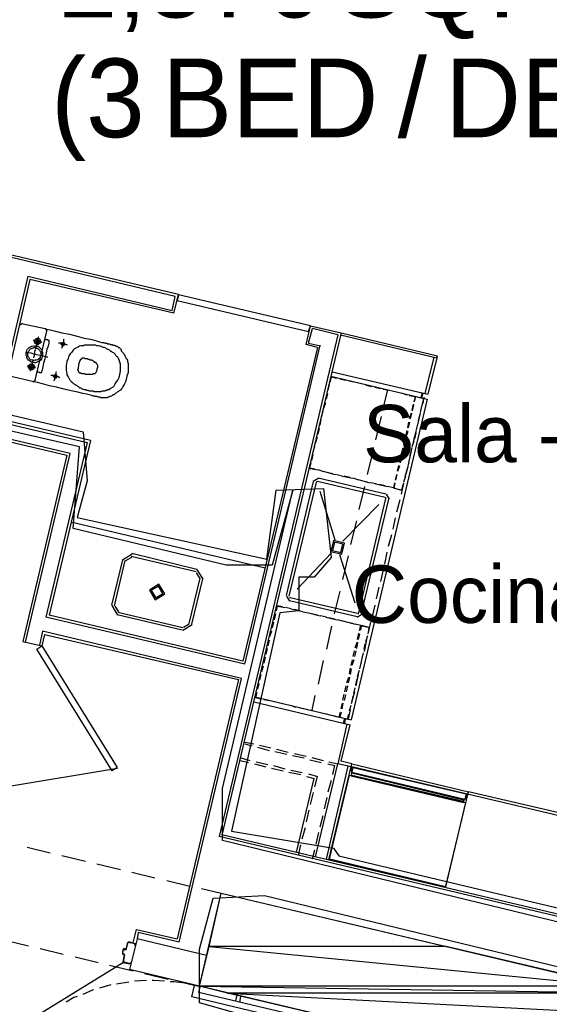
# Model space of a CAD drawing. Header units: feet. Extents: x -79 to 198, y -22 to 181.
# Tile 186 of 256: x 94 to 105, y 115 to 135. Entities that reach past the tile are written whole.
import ezdxf
from ezdxf.enums import TextEntityAlignment as Align

# ---------------------------------------------------------------- set-up
doc = ezdxf.new("R2010")
doc.units = ezdxf.units.FT
for name, color, linetype in [('A-AREA-COMUN', 252, 'CONTINUOUS'), ('A-AREA-UNIDAD', 30, 'CONTINUOUS'), ('A-LINEA', 7, 'CONTINUOUS'), ('A-MURO-CONCRETO', 8, 'CONTINUOUS'), ('A-NOMBRE-ESPACIO', 2, 'CONTINUOUS'), ('A-TEXTO-PDF', 3, 'CONTINUOUS')]:
    doc.layers.add(name, color=color, linetype=linetype)

msp = doc.modelspace()

# ---------------------------------------------------------------- linework, layer by layer
at = {"layer": 'A-AREA-COMUN'}
msp.add_lwpolyline([(98.592, 114.3644), (97.28, 114.7378), (97.28, 115.8578), (97.568, 116.9244), (98.64, 116.9778), (106.432, 115.0933), (106.672, 115.9644), (97.76, 118.1333), (97.76, 119.2178), (99.232, 125.4578), (98.8, 123.8933), (97.84, 123.8933), (94.64, 124.6578), (94.768, 126.3644), (87.808, 127.9644)], dxfattribs=at)
at = {"layer": 'A-AREA-UNIDAD'}
msp.add_lwpolyline([(88, 128.2844), (94.848, 126.6844), (94.928, 125.6533), (94.72, 124.8889), (98.688, 124.0178), (98.88, 125.4578), (99.872, 125.4933), (100.032, 124.0533), (99.68, 123.6444), (99.36, 123.6444), (99.36, 122.9333), (98.96, 122.8978), (97.952, 118.3289), (100.08, 117.9733), (100.192, 117.8133), (106.752, 116.2489), (106.752, 115.7689), (106.912, 115.8933), (114.4, 114.0978), (115.488, 114.2044), (123.28, 112.3378), (124.288, 112.3378), (124.352, 111.8933), (135.968, 109.1733)], dxfattribs=at)
at = {"layer": 'A-LINEA'}
for p, q in [((92.3733, 130.6178), (96.84, 129.5644)), ((96.7733, 129.5111), (92.4133, 130.5511)), ((93.6933, 129.9378), (92.9867, 126.9111)), ((93.7333, 129.8711), (93.0533, 126.9511)), ((93.6933, 129.9378), (96.7067, 129.2178)), ((96.7467, 129.1644), (93.7333, 129.8711)), ((96.7067, 129.2178), (96.7733, 129.5111)), ((96.7467, 129.1644), (96.84, 129.5511)), ((93.5774, 128.9499), (93.5213, 128.9152)), ((93.56, 128.9511), (94.0533, 128.8444)), ((94.08, 128.7911), (93.84, 127.7644)), ((94.0921, 128.787), (94.0574, 128.8432)), ((100.24, 128.7511), (97.7467, 118.2444)), ((99.5067, 128.5111), (99.6, 128.8978)), ((99.56, 128.5378), (99.64, 128.8444)), ((99.6, 128.8978), (100.24, 128.7511)), ((100.1733, 128.7111), (99.64, 128.8444)), ((100.24, 128.7511), (102.2533, 128.2711)), ((100.1733, 128.7111), (97.6933, 118.2178)), ((99.7467, 128.4444), (98.1867, 121.8844)), ((98.2267, 121.8178), (99.8, 128.4978)), ((99.7467, 128.4444), (99.5067, 128.5111)), ((99.56, 128.5378), (99.8133, 128.4844)), ((95, 126.4978), (87.96, 128.1644)), ((102, 127.4844), (102.1867, 128.2444)), ((102.24, 128.2311), (102.0533, 127.4711)), ((100.0533, 127.9378), (102.0533, 127.4711)), ((87.8667, 127.7644), (94.5067, 126.1911)), ((93.7867, 127.7378), (93.3067, 127.8444)), ((93.7959, 127.7257), (93.8521, 127.7603)), ((100.0267, 127.8444), (102.04, 127.3644)), ((100.2133, 127.7911), (100.3333, 127.7644)), ((100.4, 127.7511), (100.52, 127.7244)), ((99.9733, 127.5511), (100, 127.6711)), ((100.5733, 127.7111), (100.6933, 127.6844)), ((100.76, 127.6578), (100.88, 127.6311)), ((100.9467, 127.6178), (101.0667, 127.5911)), ((101.12, 127.5778), (101.24, 127.5511)), ((101.2133, 127.5644), (101.1333, 127.2444)), ((101.3067, 127.5378), (101.4267, 127.5111)), ((99.9333, 127.3644), (99.96, 127.4844)), ((102.04, 127.3644), (100.4533, 120.6578)), ((101.4933, 127.4978), (101.6133, 127.4578)), ((101.9333, 127.4978), (101.9067, 127.3911)), ((101.9467, 127.4978), (101.92, 127.3911)), ((101.9733, 127.4044), (101.92, 127.2044)), ((99.84, 127.0044), (99.8667, 127.1244)), ((99.88, 127.1778), (99.92, 127.2978)), ((101.7467, 127.2578), (101.72, 127.1378)), ((101.7333, 127.1244), (101.76, 127.2444)), ((101.92, 127.2178), (101.8933, 127.0844)), ((99.8, 126.8178), (99.8267, 126.9378)), ((101.08, 127.0044), (100.96, 126.5111)), ((101.7067, 127.0711), (101.6667, 126.9511)), ((101.6933, 126.9511), (101.72, 127.0711)), ((101.8933, 127.0711), (101.84, 126.8311)), ((101.88, 127.0311), (101.8533, 126.9111)), ((99.76, 126.6311), (99.7867, 126.7511)), ((101.6133, 126.7111), (101.5867, 126.5911)), ((101.6, 126.5778), (101.64, 126.6978)), ((101.6533, 126.8844), (101.6267, 126.7644)), ((101.6533, 126.7644), (101.68, 126.8844)), ((101.8133, 126.7111), (101.7467, 126.4711)), ((101.84, 126.8444), (101.8133, 126.7244)), ((95, 126.4978), (94.1333, 122.8444)), ((99.7067, 126.4444), (99.7467, 126.5778)), ((101.5733, 126.5244), (101.5467, 126.4044)), ((101.56, 126.4044), (101.5867, 126.5244)), ((101.76, 126.4844), (101.72, 126.3644)), ((101.8, 126.6578), (101.7733, 126.5378)), ((94.9333, 126.4578), (94.0667, 122.8044)), ((99.6667, 126.2711), (99.6933, 126.3911)), ((101.5333, 126.3378), (101.4933, 126.2178)), ((101.52, 126.2178), (101.5467, 126.3378)), ((101.72, 126.3511), (101.6667, 126.0978)), ((101.7067, 126.2978), (101.68, 126.1778)), ((94.5067, 126.1911), (93.5867, 122.2978)), ((93.64, 122.2844), (94.5733, 126.2311)), ((99.6267, 126.0844), (99.6533, 126.2044)), ((100.9067, 126.2711), (100.7867, 125.7911)), ((101.48, 126.1644), (101.4533, 126.0444)), ((101.48, 126.0311), (101.5067, 126.1511)), ((101.6667, 126.1111), (101.64, 125.9911)), ((99.56, 125.9244), (99.7467, 125.8844)), ((99.5867, 125.9244), (99.6133, 126.0311)), ((99.6933, 125.8978), (99.5867, 125.9244)), ((99.88, 125.8444), (99.76, 125.8844)), ((101.44, 125.9778), (101.4133, 125.8578)), ((101.4267, 125.8578), (101.4667, 125.9778)), ((101.64, 125.9778), (101.5733, 125.7378)), ((101.6267, 125.9378), (101.6, 125.8178)), ((99.76, 125.7088), (99.6557, 125.6444)), ((101.1733, 125.3778), (99.76, 125.7111)), ((99.8667, 125.8578), (100.1067, 125.7911)), ((100.0667, 125.8044), (99.9467, 125.8311)), ((100.24, 125.7644), (100.12, 125.7911)), ((100.24, 125.7644), (100.48, 125.7111)), ((100.4267, 125.7244), (100.3067, 125.7511)), ((100.6133, 125.6711), (100.4933, 125.7111)), ((100.6, 125.6844), (100.84, 125.6178)), ((101.4, 125.7911), (101.3733, 125.6711)), ((101.3867, 125.6711), (101.4133, 125.7911)), ((101.5867, 125.7511), (101.5467, 125.6311)), ((99.6533, 125.6444), (99.0933, 123.2578)), ((99.72, 125.6311), (99.1467, 123.2444)), ((99.7446, 125.6439), (99.7205, 125.629)), ((101.16, 125.3111), (99.7467, 125.6444)), ((100.7333, 125.5378), (100.6133, 125.0578)), ((100.7867, 125.6311), (100.6667, 125.6578)), ((100.9733, 125.5911), (100.8533, 125.6178)), ((100.96, 125.5911), (101.2133, 125.5378)), ((101.16, 125.5511), (101.04, 125.5778)), ((101.3333, 125.5111), (101.5067, 125.4578)), ((101.3467, 125.4978), (101.3733, 125.6044)), ((101.5467, 125.6178), (101.4933, 125.3778)), ((100.12, 124.4178), (99.8, 125.4311)), ((100.6133, 122.8978), (101.1733, 125.2844)), ((100.6667, 122.8844), (101.24, 125.2711)), ((101.1861, 125.2865), (101.1713, 125.3106)), ((101.251, 125.2712), (101.1866, 125.3754)), ((101.4667, 125.2578), (101.4, 125.0044)), ((100.28, 124.3911), (101.0267, 125.1644)), ((101.3733, 124.8844), (101.32, 124.6444)), ((98.6533, 123.8311), (94.5867, 124.7911)), ((100.56, 124.8178), (100.44, 124.3244)), ((101.2933, 124.5244), (101.2267, 124.2844)), ((95.8718, 124.1199), (95.6712, 123.9963)), ((95.8564, 124.0551), (95.736, 123.9809)), ((97.2133, 123.7511), (95.8533, 124.0711)), ((97.2267, 123.8044), (95.8667, 124.1378)), ((99.32, 123.3911), (100.04, 124.1511)), ((100.5333, 123.0978), (100.2133, 124.1111)), ((100.3867, 124.0844), (100.2667, 123.5911)), ((101.2, 124.1644), (101.1467, 123.9111)), ((95.6667, 124.0044), (95.44, 123.0578)), ((95.72, 123.9911), (95.4933, 123.0444)), ((97.0667, 122.6711), (97.2933, 123.6178)), ((97.12, 122.6578), (97.3467, 123.6044)), ((97.2906, 123.6147), (97.2164, 123.7351)), ((97.3555, 123.5993), (97.2318, 123.7999)), ((101.12, 123.7911), (101.0667, 123.5511)), ((101.0267, 123.4311), (100.9733, 123.1911)), ((99.0957, 123.2444), (99.16, 123.1401)), ((99.1605, 123.229), (99.1754, 123.205)), ((99.1733, 123.2178), (100.5867, 122.8844)), ((100.2133, 123.3511), (100.0933, 122.8711)), ((95.4445, 123.0496), (95.5682, 122.8489)), ((95.5094, 123.0342), (95.5836, 122.9138)), ((98.88, 123.0444), (99.0667, 123.0044)), ((98.9067, 123.0444), (98.88, 122.9378)), ((99.0133, 123.0178), (98.9067, 123.0444)), ((99.2, 122.9778), (99.08, 123.0044)), ((99.16, 123.1511), (100.5733, 122.8178)), ((100.9467, 123.0578), (100.8933, 122.8178)), ((98.2267, 121.8178), (94.0667, 122.8044)), ((98.1867, 121.8844), (94.1333, 122.8444)), ((95.56, 122.8578), (96.92, 122.5378)), ((95.5733, 122.9111), (96.9333, 122.5911)), ((98.8667, 122.8711), (98.84, 122.7511)), ((99.1867, 122.9778), (99.44, 122.9244)), ((99.3867, 122.9378), (99.2667, 122.9644)), ((99.56, 122.8844), (99.44, 122.9111)), ((99.56, 122.8978), (99.8, 122.8311)), ((99.7467, 122.8444), (99.6267, 122.8711)), ((99.9333, 122.8044), (99.8133, 122.8311)), ((99.92, 122.8044), (100.16, 122.7511)), ((100.1067, 122.7644), (99.9867, 122.7911)), ((100.5734, 122.8068), (100.6777, 122.8712)), ((100.5887, 122.8716), (100.6128, 122.8865)), ((96.9282, 122.5289), (97.1288, 122.6526)), ((96.9436, 122.5938), (97.064, 122.668)), ((98.8267, 122.6978), (98.8, 122.5778)), ((100.04, 122.6178), (99.9333, 122.1378)), ((100.2933, 122.7111), (100.1733, 122.7511)), ((100.28, 122.7244), (100.5333, 122.6578)), ((100.48, 122.6711), (100.36, 122.6978)), ((100.6667, 122.6311), (100.64, 122.5244)), ((100.6533, 122.6311), (100.8267, 122.5911)), ((100.8533, 122.6978), (100.8, 122.4578)), ((94, 122.5111), (93.9333, 122.2178)), ((94.04, 122.4444), (93.9867, 122.2044)), ((98.16, 121.5244), (94, 122.5111)), ((94.04, 122.4444), (98.0933, 121.4978)), ((98.7867, 122.5111), (98.7467, 122.3911)), ((100.5867, 122.3378), (100.6133, 122.4711)), ((100.6267, 122.4578), (100.6, 122.3378)), ((100.76, 122.2978), (100.8, 122.4178)), ((93.5867, 122.2978), (93.9867, 122.2044)), ((98.7333, 122.3244), (98.7067, 122.2044)), ((100.5333, 122.1644), (100.5733, 122.2844)), ((100.5867, 122.2844), (100.56, 122.1511)), ((100.7733, 122.3378), (100.72, 122.0844)), ((100.72, 122.1244), (100.7467, 122.2444)), ((98.6533, 121.9644), (98.6267, 121.8444)), ((98.6933, 122.1511), (98.6667, 122.0311)), ((100.4933, 121.9778), (100.52, 122.0978)), ((100.5467, 122.0978), (100.52, 121.9778)), ((100.68, 121.9644), (100.6267, 121.7244)), ((100.68, 121.9378), (100.7067, 122.0578)), ((98.6133, 121.7778), (98.5733, 121.6578)), ((99.8667, 121.8978), (99.76, 121.4044)), ((100.4533, 121.7911), (100.48, 121.9111)), ((100.5067, 121.9111), (100.4667, 121.7911)), ((100.64, 121.7511), (100.6667, 121.8711)), ((98.56, 121.6044), (98.5333, 121.4844)), ((100.36, 121.4311), (100.4, 121.5511)), ((100.4133, 121.5511), (100.3867, 121.4311)), ((100.4133, 121.6178), (100.44, 121.7378)), ((100.4533, 121.7244), (100.4267, 121.6044)), ((100.6, 121.6044), (100.5467, 121.3644)), ((100.5867, 121.5644), (100.6267, 121.6978)), ((98.0933, 121.4978), (96.8133, 116.0711)), ((96.8533, 116.0044), (98.16, 121.5244)), ((98.52, 121.4178), (98.4933, 121.2978)), ((100.32, 121.2444), (100.3467, 121.3644)), ((100.3733, 121.3644), (100.3467, 121.2444)), ((100.5467, 121.3911), (100.5733, 121.5111)), ((98.44, 121.1378), (100.4533, 120.6578)), ((99.6933, 121.1644), (99.6267, 120.8578)), ((100.28, 121.0711), (100.3067, 121.1911)), ((100.3333, 121.1778), (100.3067, 121.0578)), ((100.52, 121.2444), (100.4533, 120.9911)), ((100.4667, 121.0178), (100.4933, 121.1511)), ((100.5067, 121.2044), (100.5333, 121.3244)), ((98.4133, 121.0311), (100.4267, 120.5511)), ((98.6267, 121.0844), (98.7467, 121.0578)), ((98.8133, 121.0444), (98.9333, 121.0178)), ((98.9867, 121.0044), (99.1067, 120.9778)), ((99.1733, 120.9644), (99.2933, 120.9244)), ((100.24, 120.8844), (100.2667, 121.0044)), ((100.28, 121.0044), (100.2533, 120.8844)), ((100.4133, 120.8444), (100.4533, 120.9644)), ((99.36, 120.9111), (99.48, 120.8844)), ((99.5333, 120.8711), (99.6667, 120.8444)), ((99.72, 120.8311), (99.84, 120.8044)), ((99.9067, 120.7911), (100.0267, 120.7511)), ((100.4267, 120.8711), (100.3867, 120.6711)), ((100.36, 120.5644), (100.1733, 119.7378)), ((100.24, 119.7911), (100.4267, 120.5511)), ((100.2933, 120.5911), (100.32, 120.6844)), ((100.32, 120.5778), (100.3333, 120.6844)), ((98.2267, 120.1911), (98.4133, 120.1511)), ((98.2267, 120.1511), (98.3733, 120.1111)), ((98.5333, 120.1244), (98.7733, 120.0711)), ((98.4933, 120.0844), (98.7333, 120.0178)), ((98.8533, 119.9911), (99.1067, 119.9378)), ((98.8933, 120.0444), (99.1333, 119.9778)), ((99.2267, 119.9111), (99.4667, 119.8578)), ((99.2667, 119.9511), (99.5067, 119.8978)), ((98.1333, 119.8044), (98.3067, 119.7644)), ((98.1467, 119.8578), (98.3333, 119.8044)), ((98.4267, 119.7378), (98.6667, 119.6711)), ((98.4667, 119.7778), (98.7067, 119.7244)), ((98.8267, 119.6978), (99.0667, 119.6311)), ((99.5867, 119.8178), (99.8267, 119.7644)), ((99.6267, 119.8711), (99.8667, 119.8044)), ((99.7067, 117.7911), (100.1733, 119.7378)), ((99.96, 119.7378), (100.1067, 119.6978)), ((99.9867, 119.7778), (100.1733, 119.7378)), ((99.9867, 117.7244), (100.4667, 119.7378)), ((100.0667, 119.5111), (100.1067, 119.6978)), ((100.4533, 119.6711), (100.1733, 119.7378)), ((100.4667, 119.7378), (100.24, 119.7911)), ((93.3023, 119.2716), (95.5646, 119.6422)), ((98.7867, 119.6444), (99.0267, 119.5911)), ((99.1467, 119.5644), (99.4, 119.5111)), ((99.1867, 119.6044), (99.4267, 119.5511)), ((99.56, 119.5244), (99.7467, 119.4711)), ((99.9333, 117.7378), (100.3867, 119.6844)), ((102.8, 118.9778), (100.4667, 119.5378)), ((102.8, 118.9778), (100.4667, 119.5378)), ((100.4667, 119.4978), (102.8, 118.9511)), ((100.4667, 119.4978), (102.8, 118.9511)), ((99.3067, 117.8844), (99.68, 119.4311)), ((99.52, 119.4711), (99.68, 119.4311)), ((99.6933, 119.2578), (99.7467, 119.4711)), ((99.9733, 119.1511), (100.04, 119.3911)), ((99.6, 118.8844), (99.6667, 119.1378)), ((102.4267, 117.1511), (102.9067, 119.1511)), ((105.3333, 118.5244), (102.88, 119.0978)), ((105.3467, 118.5778), (102.9067, 119.1511)), ((99.8933, 118.7911), (99.9467, 119.0311)), ((99.52, 118.5244), (99.5733, 118.7644)), ((99.8, 118.4178), (99.8667, 118.6578)), ((97.7467, 118.2578), (123.4133, 112.1778)), ((99.4267, 118.1644), (99.4933, 118.4044)), ((99.72, 118.0578), (99.7733, 118.2978)), ((123.4, 112.1244), (97.6933, 118.2178)), ((99.3467, 117.8178), (99.4, 118.0444)), ((93.68, 117.9911), (94.16, 117.8711)), ((99.64, 117.7511), (99.6933, 117.9378)), ((94.4, 117.8178), (94.8933, 117.6978)), ((95.1333, 117.6444), (95.6267, 117.5244)), ((95.8667, 117.4711), (96.3467, 117.3511)), ((96.6, 117.2978), (97.08, 117.1778)), ((97.32, 117.1244), (97.7333, 117.0311)), ((95.8933, 115.9911), (95.96, 116.2711)), ((95.8933, 115.9911), (95.96, 116.2711)), ((95.96, 116.2711), (96.8133, 116.0711)), ((95.96, 116.2711), (96.8133, 116.0711)), ((93.2133, 116.0444), (93.7067, 115.9244)), ((95.7733, 116.0044), (95.7467, 115.8711)), ((95.7867, 116.0044), (95.7867, 116.0044)), ((95.9733, 116.0711), (95.8133, 115.4311)), ((97.4267, 115.7244), (95.9733, 116.0711)), ((93.9467, 115.8711), (94.4267, 115.7511)), ((95.68, 115.8578), (95.6667, 115.7644)), ((95.7333, 115.8578), (95.6933, 115.8711)), ((95.6933, 115.8578), (95.6933, 115.8578)), ((95.7333, 115.8711), (95.7333, 115.8711)), ((95.7354, 115.845), (95.7595, 115.8598)), ((92.0775, 113.3648), (95.6926, 115.5856)), ((94.68, 115.6978), (95.16, 115.5778)), ((95.6667, 115.7511), (95.7067, 115.7511)), ((95.68, 115.7644), (95.68, 115.7644)), ((95.7067, 115.7378), (95.68, 115.5911)), ((95.6933, 115.7378), (95.6933, 115.7378)), ((95.6933, 115.5911), (95.6933, 115.5911)), ((95.7195, 115.7265), (95.7046, 115.7506)), ((95.4, 115.5244), (95.8933, 115.4044)), ((97.28, 115.0844), (95.8133, 115.4311)), ((95.8, 115.1644), (95.5467, 115.1244)), ((96.1733, 115.2044), (95.92, 115.1911)), ((96.1333, 115.3511), (96.6267, 115.2311)), ((96.8667, 115.1778), (97.28, 115.0844)), ((95.4267, 115.1111), (95.1867, 115.0444)), ((97.1733, 115.0978), (97.04, 115.1244)), ((97.12, 114.8578), (97.1733, 115.0978)), ((97.2933, 115.0711), (97.1733, 115.0978)), ((97.2667, 114.9511), (97.2933, 115.0711)), ((99.4667, 114.4311), (97.2667, 114.9511)), ((99.5333, 114.2844), (97.12, 114.8578)), ((98.04, 114.7778), (98.0667, 114.8978)), ((98.12, 114.7511), (98.1467, 114.8711))]:
    msp.add_line(p, q, dxfattribs=at)
for points in [[(96.8133, 129.4311), (99.56, 128.7778), (99.6, 128.8978), (96.84, 129.5511), (96.8133, 129.4311)], [(94.0533, 128.8444), (94.08, 128.8311), (94.16, 128.8178), (94.2667, 128.7911), (94.4, 128.7511), (94.56, 128.7244), (94.72, 128.6844), (94.8667, 128.6444), (95, 128.6178), (95.1067, 128.5911), (95.1867, 128.5644), (95.24, 128.5511), (95.28, 128.5511), (95.3067, 128.5378), (95.3333, 128.5378), (95.3467, 128.5378), (95.3467, 128.5244), (95.36, 128.5244), (95.3733, 128.5244), (95.3867, 128.5244), (95.4, 128.5244), (95.4133, 128.5111), (95.4267, 128.5111), (95.4533, 128.5111), (95.4667, 128.4978), (95.48, 128.4978), (95.4933, 128.4978), (95.5067, 128.4978), (95.52, 128.4844), (95.5333, 128.4844), (95.5467, 128.4711), (95.56, 128.4711), (95.5733, 128.4578), (95.5867, 128.4444), (95.6, 128.4444), (95.6133, 128.4311), (95.6267, 128.4178), (95.64, 128.4044), (95.64, 128.3778), (95.6533, 128.3644), (95.6667, 128.3511), (95.68, 128.3378), (95.6933, 128.3244), (95.7067, 128.2978), (95.72, 128.2844), (95.72, 128.2711), (95.7333, 128.2444), (95.7467, 128.2178), (95.76, 128.2044), (95.7733, 128.1778), (95.7733, 128.1511), (95.7867, 128.1111), (95.7867, 128.0844), (95.7867, 128.0311), (95.7867, 127.9778), (95.7867, 127.9244), (95.76, 127.8444), (95.7467, 127.7778), (95.7333, 127.7244), (95.7067, 127.6711), (95.68, 127.6311), (95.6667, 127.6044), (95.64, 127.5778), (95.6267, 127.5511), (95.6, 127.5378), (95.5867, 127.5244), (95.56, 127.5111), (95.5467, 127.4978), (95.52, 127.4844), (95.5067, 127.4711), (95.4933, 127.4578), (95.4667, 127.4578), (95.4533, 127.4444), (95.44, 127.4311), (95.4133, 127.4178), (95.4, 127.4178), (95.3867, 127.4044), (95.3733, 127.4044), (95.3467, 127.3911), (95.3333, 127.3911), (95.32, 127.3911), (95.3067, 127.3911), (95.2933, 127.3911), (95.28, 127.3911), (95.2533, 127.3911), (95.24, 127.3911), (95.2267, 127.3911), (95.2133, 127.3911), (95.2, 127.4044), (95.1867, 127.4044), (95.1733, 127.4044), (95.16, 127.4044), (95.1333, 127.4178), (95.12, 127.4178), (95.1067, 127.4178), (95.0933, 127.4311), (95.08, 127.4311), (95.0667, 127.4311), (95.0533, 127.4311), (95.0267, 127.4444), (94.9733, 127.4578), (94.92, 127.4711), (94.84, 127.4844), (94.7333, 127.5111), (94.6, 127.5378), (94.4533, 127.5778), (94.2933, 127.6178), (94.1467, 127.6444), (94, 127.6844), (93.8933, 127.7111), (93.8133, 127.7244), (93.7867, 127.7378)], [(93.9867, 128.5511), (93.96, 128.5644), (93.9333, 128.5644), (93.9067, 128.5644), (93.88, 128.5778), (93.8533, 128.5778), (93.8267, 128.5911), (93.8133, 128.5911), (93.8, 128.5911)], [(93.9467, 128.5644), (93.9467, 128.5511), (93.9467, 128.5378), (93.9333, 128.5378), (93.9333, 128.5244), (93.92, 128.5244), (93.9067, 128.5111), (93.8933, 128.5111), (93.88, 128.5111), (93.8667, 128.5244), (93.8533, 128.5244), (93.8533, 128.5378), (93.84, 128.5378), (93.84, 128.5511), (93.8267, 128.5644), (93.8267, 128.5778), (93.84, 128.5911), (93.84, 128.6044), (93.8533, 128.6178), (93.8667, 128.6311), (93.88, 128.6311), (93.8933, 128.6311), (93.9067, 128.6311), (93.92, 128.6311), (93.9333, 128.6178), (93.9467, 128.6044), (93.9467, 128.5911), (93.9467, 128.5778), (93.9467, 128.5644)], [(93.8667, 128.4444), (93.8667, 128.4578), (93.8667, 128.4711), (93.88, 128.5111), (93.88, 128.5378), (93.8933, 128.5778), (93.9067, 128.6178), (93.9067, 128.6444), (93.9067, 128.6578), (93.92, 128.6711)], [(93.92, 128.5644), (93.92, 128.5511), (93.9067, 128.5511), (93.9067, 128.5378), (93.8933, 128.5378), (93.88, 128.5378), (93.88, 128.5511), (93.8667, 128.5511), (93.8667, 128.5644), (93.8667, 128.5778), (93.8667, 128.5911), (93.88, 128.6044), (93.8933, 128.6044), (93.9067, 128.6044), (93.92, 128.5911), (93.92, 128.5778), (93.92, 128.5644)], [(93.88, 127.9378), (93.8933, 127.9378), (93.9067, 127.9378), (93.92, 127.9378), (93.9333, 127.9244), (93.9467, 127.9244), (93.96, 127.9244), (93.9733, 127.9244), (93.9867, 127.9378), (93.9867, 127.9511), (94, 127.9778), (94.0133, 128.0444), (94.0267, 128.1244), (94.0533, 128.2178), (94.08, 128.3244), (94.0933, 128.4178), (94.12, 128.4844), (94.1333, 128.5378), (94.1333, 128.5644), (94.1333, 128.5778), (94.1333, 128.5911), (94.12, 128.5911), (94.1067, 128.6044), (94.0933, 128.6044), (94.08, 128.6044), (94.0667, 128.6044), (94.0533, 128.6178), (94.04, 128.6178)], [(94.4667, 128.5111), (94.4533, 128.5111), (94.4533, 128.4978), (94.44, 128.4844), (94.4267, 128.4844), (94.4133, 128.4844), (94.4, 128.4978), (94.4, 128.5111), (94.3867, 128.5111), (94.3867, 128.5244), (94.4, 128.5378), (94.4, 128.5511), (94.4133, 128.5511), (94.4267, 128.5511), (94.44, 128.5511), (94.4533, 128.5511), (94.4533, 128.5378), (94.4667, 128.5244), (94.4667, 128.5111)], [(94.4, 128.4311), (94.4, 128.4444), (94.4133, 128.4578), (94.4133, 128.4844), (94.4267, 128.5111), (94.4267, 128.5378), (94.44, 128.5644), (94.44, 128.5911), (94.44, 128.6178), (94.4533, 128.6178)], [(100.2267, 128.7111), (102.24, 128.2311), (102.2533, 128.2711)], [(94, 128.2578), (93.9867, 128.2311), (93.9733, 128.2044), (93.96, 128.1778), (93.9333, 128.1644), (93.9067, 128.1511), (93.88, 128.1378), (93.8533, 128.1244), (93.8267, 128.1244), (93.7867, 128.1378), (93.76, 128.1378), (93.7333, 128.1644), (93.7067, 128.1778), (93.6933, 128.2044), (93.6667, 128.2311), (93.6667, 128.2578), (93.6533, 128.2844), (93.6533, 128.3111), (93.6533, 128.3511), (93.6667, 128.3778), (93.68, 128.4044), (93.7067, 128.4311), (93.72, 128.4444), (93.7467, 128.4578), (93.7733, 128.4711), (93.8133, 128.4844), (93.84, 128.4844), (93.8667, 128.4711), (93.9067, 128.4711), (93.9333, 128.4444), (93.9467, 128.4311), (93.9733, 128.4044), (93.9867, 128.3778), (94, 128.3511), (94, 128.3244), (94, 128.2978), (94, 128.2578)], [(94.1067, 128.2444), (94.08, 128.2444), (94.04, 128.2578), (93.9867, 128.2711), (93.9067, 128.2844), (93.84, 128.2978), (93.76, 128.3244), (93.7067, 128.3378), (93.6667, 128.3378), (93.6533, 128.3511)], [(93.96, 128.2711), (93.9467, 128.2578), (93.9467, 128.2311), (93.92, 128.2178), (93.9067, 128.1911), (93.8933, 128.1911), (93.8667, 128.1778), (93.84, 128.1778), (93.8267, 128.1644), (93.8, 128.1778), (93.7733, 128.1778), (93.7467, 128.1911), (93.7333, 128.2044), (93.72, 128.2311), (93.7067, 128.2444), (93.6933, 128.2711), (93.6933, 128.2844), (93.6933, 128.3111), (93.6933, 128.3378), (93.7067, 128.3644), (93.72, 128.3778), (93.7333, 128.4044), (93.7467, 128.4178), (93.7733, 128.4311), (93.7867, 128.4311), (93.8133, 128.4444), (93.84, 128.4444), (93.8533, 128.4311), (93.88, 128.4311), (93.9067, 128.4178), (93.92, 128.4044), (93.9333, 128.3911), (93.9467, 128.3644), (93.96, 128.3511), (93.96, 128.3244), (93.96, 128.2978), (93.96, 128.2711)], [(93.8133, 128.2311), (93.8133, 128.2444), (93.8267, 128.2711), (93.8267, 128.2978), (93.84, 128.3244), (93.84, 128.3511), (93.84, 128.3778), (93.8533, 128.3911), (93.8533, 128.4044)], [(94.52, 128.4978), (94.4933, 128.5111), (94.4667, 128.5111), (94.44, 128.5244), (94.4133, 128.5244), (94.3867, 128.5378), (94.36, 128.5378), (94.3467, 128.5378), (94.3333, 128.5378)], [(94.5067, 128.1511), (94.4933, 128.0711), (94.4933, 128.0178), (94.4933, 127.9644), (94.5067, 127.9111), (94.5067, 127.8711), (94.5333, 127.8311), (94.5467, 127.8044), (94.56, 127.7778), (94.5867, 127.7511), (94.6, 127.7378), (94.6267, 127.7111), (94.64, 127.6978), (94.6533, 127.6844), (94.68, 127.6711), (94.6933, 127.6578), (94.7067, 127.6578), (94.72, 127.6444), (94.7467, 127.6311), (94.76, 127.6178), (94.7733, 127.6044), (94.8, 127.6044), (94.8133, 127.5911), (94.84, 127.5778), (94.8667, 127.5644), (94.8933, 127.5644), (94.92, 127.5511), (94.9467, 127.5511), (94.9733, 127.5378), (95, 127.5378), (95.0267, 127.5378), (95.0533, 127.5378), (95.08, 127.5244), (95.1067, 127.5244), (95.1333, 127.5244), (95.1467, 127.5244), (95.1733, 127.5244), (95.1867, 127.5244), (95.2133, 127.5244), (95.2267, 127.5244), (95.2533, 127.5378), (95.2667, 127.5378), (95.28, 127.5378), (95.3067, 127.5378), (95.32, 127.5511), (95.3467, 127.5511), (95.36, 127.5644), (95.3867, 127.5644), (95.4133, 127.5911), (95.44, 127.6044), (95.4667, 127.6178), (95.4933, 127.6444), (95.52, 127.6844), (95.5467, 127.7244), (95.5733, 127.7644), (95.6, 127.8178), (95.6133, 127.8844), (95.6267, 127.9511), (95.6267, 128.0044), (95.6267, 128.0578), (95.6267, 128.0978), (95.6133, 128.1378), (95.6, 128.1778), (95.5867, 128.2178), (95.5733, 128.2444), (95.5467, 128.2578), (95.5333, 128.2844), (95.52, 128.2978), (95.5067, 128.3111), (95.4933, 128.3244), (95.48, 128.3378), (95.4533, 128.3511), (95.44, 128.3644), (95.4267, 128.3644), (95.4133, 128.3778), (95.4, 128.3911), (95.3733, 128.4044), (95.36, 128.4044), (95.3333, 128.4178), (95.32, 128.4311), (95.2933, 128.4444), (95.2667, 128.4444), (95.24, 128.4578), (95.2133, 128.4711), (95.1867, 128.4711), (95.16, 128.4844), (95.1333, 128.4844), (95.1067, 128.4978), (95.08, 128.4978), (95.0533, 128.4978), (95.04, 128.4978), (95.0133, 128.4978), (94.9867, 128.4978), (94.9733, 128.4978), (94.9467, 128.4978), (94.9333, 128.4978), (94.9067, 128.4978), (94.8933, 128.4978), (94.8667, 128.4978), (94.8533, 128.4844), (94.8267, 128.4844), (94.8, 128.4844), (94.7733, 128.4711), (94.7467, 128.4578), (94.72, 128.4444), (94.6933, 128.4311), (94.6667, 128.4178), (94.64, 128.3911), (94.6133, 128.3511), (94.5733, 128.3111), (94.5467, 128.2711), (94.5333, 128.2178), (94.5067, 128.1511)], [(93.7467, 127.9511), (93.7467, 127.9644), (93.7467, 127.9778), (93.76, 128.0044), (93.76, 128.0444), (93.7733, 128.0844), (93.7867, 128.1244), (93.7867, 128.1511), (93.8, 128.1644), (93.8, 128.1778)], [(94.7867, 128.1911), (94.8, 128.1911), (94.8, 128.2044), (94.8133, 128.2044), (94.8133, 128.2178), (94.8267, 128.2178), (94.8267, 128.2311), (94.84, 128.2311), (94.8533, 128.2311), (94.8667, 128.2311), (94.88, 128.2178), (94.8933, 128.2178), (94.9067, 128.2178), (94.92, 128.2178), (94.9333, 128.2178), (94.9467, 128.2044), (94.96, 128.2044), (94.9733, 128.2044), (94.9867, 128.1911), (95, 128.1911), (95.0133, 128.1911), (95.0267, 128.1911), (95.0267, 128.1778), (95.04, 128.1778), (95.0533, 128.1644), (95.0667, 128.1511), (95.08, 128.1511), (95.08, 128.1378), (95.0933, 128.1378), (95.1067, 128.1378), (95.12, 128.1244), (95.12, 128.1111), (95.1333, 128.0978), (95.1467, 128.0844), (95.1467, 128.0578), (95.1467, 128.0311), (95.1333, 127.9911), (95.1333, 127.9644), (95.12, 127.9378), (95.1067, 127.9111), (95.0933, 127.8978), (95.08, 127.8978), (95.0533, 127.8978), (95.04, 127.8844), (95.0267, 127.8844), (95.0133, 127.8844), (95, 127.8844), (94.9867, 127.8844), (94.9733, 127.8844), (94.96, 127.8844), (94.9467, 127.8844), (94.9333, 127.8844), (94.92, 127.8844), (94.9067, 127.8844), (94.8933, 127.8844), (94.88, 127.8978), (94.8533, 127.8978), (94.84, 127.8978), (94.8267, 127.8978), (94.8133, 127.8978), (94.8133, 127.9111), (94.8, 127.9111), (94.7867, 127.9111), (94.7733, 127.9111), (94.7733, 127.9244), (94.76, 127.9244), (94.76, 127.9378), (94.7467, 127.9378), (94.7467, 127.9511), (94.7467, 127.9644), (94.7333, 127.9778), (94.7333, 127.9911), (94.7467, 128.0044), (94.7467, 128.0311), (94.76, 128.0711), (94.76, 128.0978), (94.7733, 128.1378), (94.7867, 128.1644), (94.7867, 128.1778), (94.7867, 128.1911)], [(94.5733, 126.2311), (87.92, 127.8044), (87.9867, 128.0978), (94.9333, 126.4578)], [(93.8533, 128.0178), (93.84, 128.0178), (93.8133, 128.0311), (93.7867, 128.0311), (93.7467, 128.0444), (93.72, 128.0444), (93.7067, 128.0578), (93.68, 128.0578)], [(93.8267, 128.0311), (93.8267, 128.0178), (93.8133, 128.0044), (93.8, 127.9911), (93.7867, 127.9911), (93.7867, 127.9778), (93.7733, 127.9778), (93.76, 127.9778), (93.7467, 127.9778), (93.7333, 127.9911), (93.72, 127.9911), (93.72, 128.0044), (93.7067, 128.0178), (93.7067, 128.0311), (93.7067, 128.0444), (93.7067, 128.0578), (93.72, 128.0711), (93.72, 128.0844), (93.7333, 128.0844), (93.7333, 128.0978), (93.7467, 128.0978), (93.76, 128.0978), (93.7733, 128.0978), (93.7867, 128.0978), (93.8, 128.0844), (93.8133, 128.0844), (93.8133, 128.0711), (93.8267, 128.0578), (93.8267, 128.0444), (93.8267, 128.0311)], [(93.8, 128.0311), (93.7867, 128.0178), (93.7733, 128.0178), (93.7733, 128.0044), (93.76, 128.0044), (93.7467, 128.0044), (93.7467, 128.0178), (93.7333, 128.0311), (93.7333, 128.0444), (93.7333, 128.0578), (93.7467, 128.0578), (93.7467, 128.0711), (93.76, 128.0711), (93.7733, 128.0711), (93.7867, 128.0711), (93.7867, 128.0578), (93.8, 128.0578), (93.8, 128.0444), (93.8, 128.0311)], [(94.24, 127.7511), (94.24, 127.7644), (94.2533, 127.7778), (94.2533, 127.8044), (94.2667, 127.8311), (94.2667, 127.8578), (94.28, 127.8844), (94.28, 127.9111), (94.28, 127.9378), (94.2933, 127.9378)], [(94.36, 127.8178), (94.3467, 127.8178), (94.3333, 127.8311), (94.3067, 127.8311), (94.28, 127.8444), (94.2533, 127.8444), (94.2267, 127.8578), (94.2, 127.8578), (94.1867, 127.8578), (94.1733, 127.8578)], [(94.2933, 127.8311), (94.2933, 127.8178), (94.28, 127.8178), (94.28, 127.8044), (94.2667, 127.8044), (94.2533, 127.8044), (94.24, 127.8178), (94.24, 127.8311), (94.2267, 127.8311), (94.2267, 127.8444), (94.2267, 127.8578), (94.24, 127.8578), (94.24, 127.8711), (94.2533, 127.8711), (94.2667, 127.8844), (94.2667, 127.8711), (94.28, 127.8711), (94.2933, 127.8711), (94.2933, 127.8578), (94.3067, 127.8444), (94.2933, 127.8311)], [(100.0133, 127.7244), (100.04, 127.8311), (100.1467, 127.8044)], [(101.6667, 127.4444), (101.7867, 127.4178), (101.76, 127.3111)], [(101.7733, 127.3111), (101.8, 127.4178), (101.96, 127.3778), (101.9467, 127.2711)], [(101.36, 125.6178), (101.3333, 125.5111), (101.2133, 125.5378)], [(101.5333, 125.5644), (101.5067, 125.4578), (101.3467, 125.4978)], [(100.3085, 124.352), (100.0791, 124.4063), (100.0249, 124.1769), (100.2542, 124.1226), (100.3085, 124.352)], [(100.2744, 124.331), (100.1001, 124.3722), (100.0589, 124.1979), (100.2332, 124.1567), (100.2744, 124.331)], [(96.2312, 123.3696), (96.3549, 123.1689), (96.5555, 123.2926), (96.4318, 123.4933), (96.2312, 123.3696)], [(96.2701, 123.3604), (96.3641, 123.2079), (96.5166, 123.3019), (96.4226, 123.4544), (96.2701, 123.3604)], [(100.6267, 122.5244), (100.6533, 122.6311), (100.5333, 122.6578)], [(100.8133, 122.4844), (100.8267, 122.5911), (100.6667, 122.6311)], [(93.9867, 122.2044), (95.56, 119.6578), (95.4533, 119.5911), (93.88, 122.1378), (93.9867, 122.2044)], [(98.48, 121.2311), (98.4533, 121.1244), (98.56, 121.0978)], [(100.08, 120.7378), (100.2, 120.7111), (100.2267, 120.8178)], [(100.24, 120.8178), (100.2133, 120.7111), (100.3733, 120.6711), (100.4, 120.7778)], [(102.9067, 119.1511), (102.88, 119.0978), (100.4533, 119.6711), (100.4667, 119.7378), (102.9067, 119.1511)], [(102.9067, 119.1511), (102.88, 119.0978), (100.4533, 119.6711), (100.4667, 119.7378), (102.9067, 119.1511)], [(100.4133, 119.4978), (102.84, 118.9244), (102.4267, 117.1644), (100, 117.7378), (100.4133, 119.4978)], [(100.4667, 119.6711), (100.4533, 119.5911), (100.4667, 119.5644), (100.4667, 119.5511), (100.4667, 119.5378), (100.4533, 119.5244), (100.4667, 119.4978), (100.4533, 119.4844), (102.8, 118.9244), (102.8, 118.9378), (102.8, 118.9511), (102.8133, 118.9644), (102.8, 118.9778), (102.8267, 118.9911), (102.8267, 119.0044), (102.8533, 119.0178), (102.8667, 119.0978), (100.4667, 119.6711)], [(100.4667, 119.6711), (100.4533, 119.5911), (100.4667, 119.5644), (100.4667, 119.5511), (100.4667, 119.5378), (100.4533, 119.5244), (100.4667, 119.4978), (100.4533, 119.4844), (102.8, 118.9244), (102.8, 118.9378), (102.8, 118.9511), (102.8133, 118.9644), (102.8, 118.9778), (102.8267, 118.9911), (102.8267, 119.0044), (102.8533, 119.0178), (102.8667, 119.0978), (100.4667, 119.6711)], [(102.8533, 119.1111), (102.8267, 118.9911), (100.4667, 119.5511), (100.4933, 119.6578), (102.8533, 119.1111)], [(102.8533, 119.1111), (102.8267, 118.9911), (100.4667, 119.5511), (100.4933, 119.6578), (102.8533, 119.1111)], [(97.7333, 117.0311), (106.56, 114.9378), (106.7867, 115.9111), (114.5733, 114.0711), (113.88, 111.1511), (111.9333, 111.6178), (109.56, 101.5511), (96.56, 104.6311), (97.0133, 106.5778), (107.0933, 104.1911), (109.0133, 112.2978), (97.28, 115.0844), (97.7333, 117.0311)], [(96.8533, 116.0044), (96, 116.2044), (95.9733, 116.0711)], [(96.8533, 116.0044), (96, 116.2044), (95.9733, 116.0711)], [(95.7467, 115.8578), (95.7867, 116.0044), (95.9333, 115.9778), (95.92, 115.9511), (95.9333, 115.9378), (95.9333, 115.9644)], [(95.7867, 116.0178), (95.9333, 115.9778), (95.9333, 115.9778)], [(95.7067, 115.7511), (95.68, 115.7644), (95.6933, 115.8578), (95.72, 115.8444)], [(95.68, 115.5778), (95.8267, 115.5511), (95.8267, 115.5511)], [(95.84, 115.5511), (95.84, 115.5778), (95.8267, 115.5511), (95.6933, 115.5911), (95.72, 115.7378)], [(96.5467, 115.1911), (96.32, 115.2044), (96.2933, 115.2044)], [(96.92, 115.1511), (96.7467, 115.1778), (96.6667, 115.1778)], [(95.0667, 115.0044), (95.0533, 115.0044), (94.84, 114.9111)], [(94.72, 114.8711), (94.6533, 114.8444), (94.4933, 114.7511)]]:
    msp.add_lwpolyline(points, dxfattribs=at)
at = {"layer": 'A-MURO-CONCRETO'}
for points in [[(97.7333, 117.0311), (102.44, 115.9111), (97.48, 115.9111), (97.7333, 117.0311), (97.7333, 117.0311)], [(97.48, 115.9111), (105.96, 115.0844), (97.28, 115.0844), (97.48, 115.9111), (97.48, 115.9111)], [(102.44, 115.9111), (97.48, 115.9111), (105.96, 115.0844), (102.44, 115.9111)], [(105.96, 115.0844), (97.28, 115.0844), (106.56, 114.9378), (105.96, 115.0844)], [(97.28, 115.0844), (106.56, 114.9378), (97.8667, 114.9378), (97.28, 115.0844), (97.28, 115.0844)], [(110.9067, 114.9378), (97.8667, 114.9378), (114.5733, 114.0711), (110.9067, 114.9378)], [(97.8667, 114.9378), (114.5733, 114.0711), (101.5333, 114.0711), (97.8667, 114.9378), (97.8667, 114.9378)]]:
    msp.add_lwpolyline(points, dxfattribs=at)

# ---------------------------------------------------------------- texts
at = {"layer": 'A-NOMBRE-ESPACIO'}
for s, p in [('Sala - Comedor', (106.32, 126.0444)), ('Cocina', (102.96, 122.6844))]:
    msp.add_text(s, height=1.2, dxfattribs=at).set_placement(p, align=Align.CENTER)
at = {"layer": 'A-TEXTO-PDF'}
for s, p in [('2,876', (97.094, 135.3518)), ('SQ.', (102.0125, 135.3518)), ('(3', (95.1546, 132.8452)), ('/', (101.7294, 132.8452)), ('DEN)', (105.1017, 132.8452)), ('BED', (98.7563, 132.8452))]:
    msp.add_text(s, height=1.646, dxfattribs=at).set_placement(p, align=Align.CENTER)

doc.saveas('drawing.dxf')
